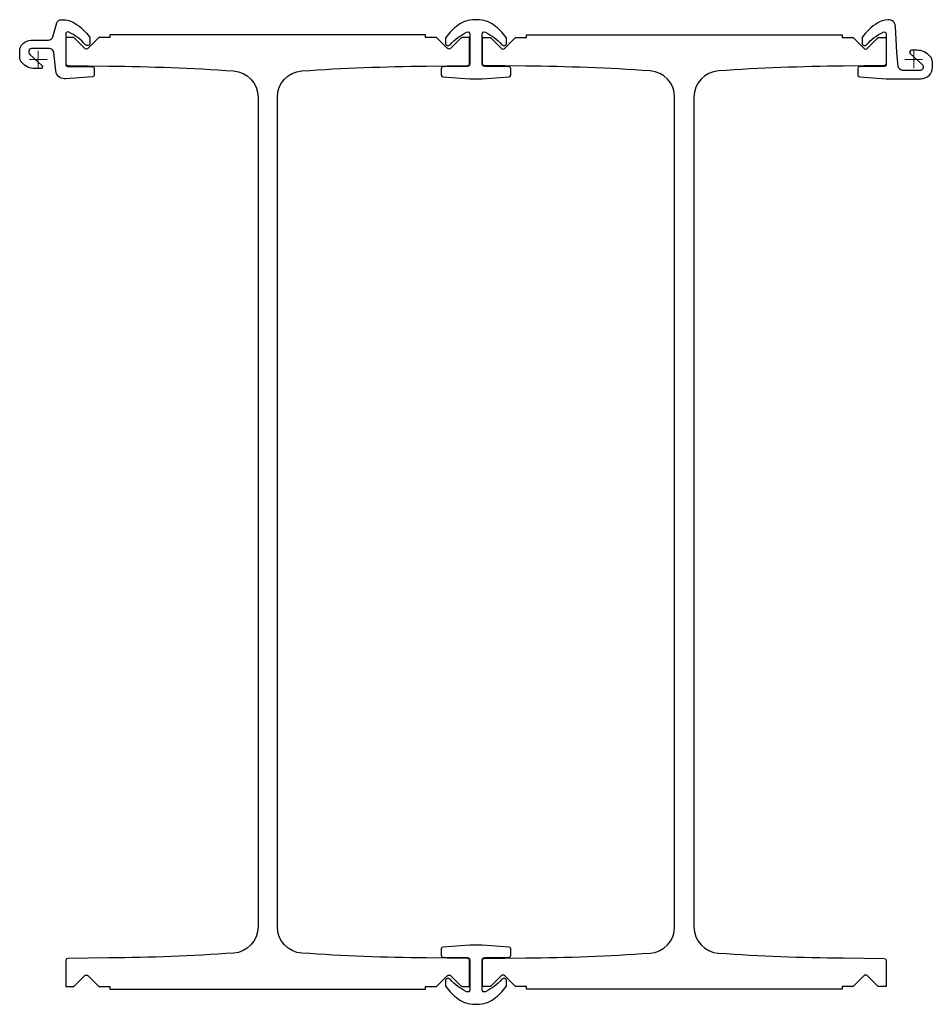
# Model space of a CAD drawing. Header units: millimetres. Extents: x -21 to 1019, y -1077 to 45.
import ezdxf

# ---------------------------------------------------------------- set-up
doc = ezdxf.new("R2010")
doc.units = ezdxf.units.MM
doc.layers.get('0').update_dxf_attribs({"lineweight": 25})
doc.layers.add('ref', color=252, linetype='Continuous', lineweight=5)

msp = doc.modelspace()

# ---------------------------------------------------------------- linework, layer by layer
for points in [[(19.8, -13), (17.6, 8, 0.384759), (12.6, 12.5), (-7.8, 12.5, 0.414214), (-10.8, 9.5), (-10.8, 7.9, 0.212557), (-9.8, 5.6), (4, -6.8, -0.687281), (2.6, -10.5), (-3.7, -10.5, -0.219232), (-18.8, -3.5, -0.17875), (-21.2, 3), (-21.2, 9, -0.414214), (-8.2, 22), (11.7, 22, 0.333275), (16.5, 25.6), (21.2, 41.7, -0.333275), (26, 45.3), (27.9, 45.3, -0.138828), (41, 41.6, -0.101419), (58.6, 25.1, -0.154901), (58.9, 23.9), (58.9, 18.8, -0.690242), (53.7, 16.8, 0.09958), (34.8, 31.1, 0.552674), (31.2, 28.8), (31.2, -6, 0.411513), (33.2, -8), (61.8, -8.3, -0.411513), (63.8, -10.3), (63.8, -17.8, -0.393668), (61.9, -19.8), (31.2, -22), (29.7, -22, -0.384759)], [(538.6, -17.9), (538.6, -10.3, 0.41156), (536.6, -8.3), (509.1, -8, -0.411293), (506.1, -5), (506.1, 28.8, -0.553081), (509.7, 31.1, -0.099418), (528.5, 16.8, 0.690736), (533.8, 18.8), (533.8, 23.9, 0.1545), (533.4, 25, 0.083568), (519.4, 39.2, 0.157346), (500.5, 45.3), (497.5, 45.3, 0.157346), (478.6, 39.2, 0.083568), (464.6, 25, 0.1545), (464.2, 23.9), (464.2, 18.8, 0.690736), (469.5, 16.8, -0.099418), (488.3, 31.1, -0.553081), (491.9, 28.8), (491.9, -5, -0.411293), (488.9, -8), (461.4, -8.3, 0.41156), (459.4, -10.3), (459.4, -17.9, 0.394032), (461.3, -19.8), (491.9, -22), (506.1, -22), (536.7, -19.8, 0.394032)], [(1019.3, -9), (1019.3, -3, 0.17875), (1016.8, 3.5, 0.219232), (1001.7, 10.5), (995.4, 10.5, 0.687281), (994, 6.8), (1007.8, -5.6, -0.212557), (1008.7, -7.9), (1008.7, -9.5, -0.414214), (1005.7, -12.5), (985.4, -12.5, -0.384759), (980.4, -8), (978.8, 8), (977.2, 37.7, 0.414317), (968.7, 45.3, 0.125113), (957, 41.6, 0.101419), (939.4, 25.1, 0.154901), (939.1, 23.9), (939.1, 18.8, 0.690297), (944.3, 16.8, -0.099617), (963.2, 31.1, -0.552674), (966.8, 28.8), (966.8, -6, -0.411513), (964.8, -8), (936.2, -8.3, 0.411513), (934.3, -10.3), (934.3, -17.8, 0.393668), (936.1, -19.8), (966.8, -22), (1006.3, -22, 0.414214)], [(533.8, -1055.3), (533.8, -1050.2, 0.690736), (528.5, -1048.2, -0.099418), (509.7, -1062.4, -0.553081), (506.1, -1060.2), (506.1, -1026.4, -0.411293), (509.1, -1023.4), (536.6, -1023.1, 0.41156), (538.6, -1021.1), (538.6, -1013.5, 0.394032), (536.7, -1011.5), (506.1, -1009.4), (491.9, -1009.4), (461.3, -1011.5, 0.394032), (459.4, -1013.5), (459.4, -1021.1, 0.41156), (461.4, -1023.1), (488.9, -1023.4, -0.411293), (491.9, -1026.4), (491.9, -1060.2, -0.553081), (488.3, -1062.4, -0.099418), (469.5, -1048.2, 0.690736), (464.2, -1050.2), (464.2, -1055.3, 0.1545), (464.6, -1056.4, 0.083568), (478.6, -1070.6, 0.157346), (497.5, -1076.7), (500.5, -1076.7, 0.157346), (519.4, -1070.6, 0.083568), (533.4, -1056.4, 0.1545)]]:
    msp.add_lwpolyline(points, format="xyb", close=True)
at = {"elevation": 0}
for points in [[(454, -1056.4), (466.1, -1044.2, -0.414214), (470.4, -1044.2), (482.6, -1056.4), (491.5, -1056.4), (491.5, -1026.4, 0.411288), (489.5, -1024.4), (442.5, -1023.9, -0.014216), (300.5, -1018.4, -0.394764), (272.5, -988.5), (272.5, -42.9, -0.394764), (300.5, -13, -0.014216), (442.5, -7.5), (489.5, -7, 0.411288), (491.5, -5), (491.5, 25), (482.6, 25), (470.4, 12.8, -0.414214), (466.1, 12.8), (454, 25), (441.5, 25), (441.5, 28), (81.5, 28), (81.5, 25), (69, 25), (56.9, 12.8, -0.414214), (52.6, 12.8), (40.5, 25), (31.5, 25), (31.5, -5, 0.411288), (33.5, -7), (80.5, -7.5, -0.014216), (222.5, -13, -0.394764), (250.5, -42.9), (250.5, -988.5, -0.394764), (222.5, -1018.4, -0.014216), (80.5, -1023.9), (33.5, -1024.4, 0.411288), (31.5, -1026.4), (31.5, -1056.4), (40.5, -1056.4), (52.6, -1044.2, -0.414214), (56.9, -1044.2), (69, -1056.4), (81.5, -1056.4), (81.5, -1059.4), (441.5, -1059.4), (441.5, -1056.4)], [(725.5, -42.9, 0.394764), (697.5, -13, 0.014216), (555.5, -7.5), (508.5, -7, -0.411288), (506.5, -5), (506.5, 25), (515.5, 25), (527.6, 12.8, 0.414214), (531.9, 12.8), (544, 25), (556.5, 25), (556.5, 28), (916.5, 28), (916.5, 25), (929, 25), (941.1, 12.8, 0.414214), (945.4, 12.8), (957.6, 25), (966.5, 25), (966.5, -5, -0.411288), (964.5, -7), (917.5, -7.5, 0.014216), (775.5, -13, 0.394764), (747.5, -42.9), (747.5, -988.5, 0.394764), (775.5, -1018.4, 0.014216), (917.5, -1023.9), (964.5, -1024.4, -0.411288), (966.5, -1026.4), (966.5, -1056.4), (957.6, -1056.4), (945.4, -1044.2, 0.414214), (941.1, -1044.2), (929, -1056.4), (916.5, -1056.4), (916.5, -1059.4), (556.5, -1059.4), (556.5, -1056.4), (544, -1056.4), (531.9, -1044.2, 0.414214), (527.6, -1044.2), (515.5, -1056.4), (506.5, -1056.4), (506.5, -1026.4, -0.411288), (508.5, -1024.4), (555.5, -1023.9, 0.014216), (697.5, -1018.4, 0.394764), (725.5, -988.5)]]:
    msp.add_lwpolyline(points, format="xyb", close=True, dxfattribs=at)
at = {"layer": 'ref'}
for p, q in [((10, 0), (-10, 0)), ((0, -10), (0, 10)), ((988, 0), (1008, 0)), ((998, 10), (998, -10))]:
    msp.add_line(p, q, dxfattribs=at)

doc.saveas('drawing.dxf')
